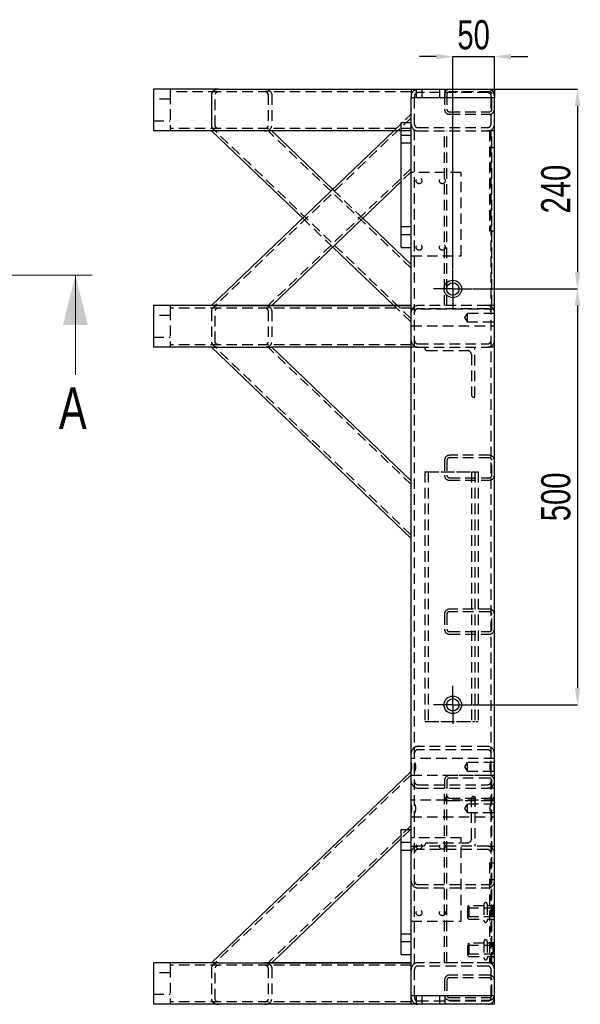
# Model space of a CAD drawing. Header units: millimetres. Extents: x 0 to 841, y 0 to 594.
# Tile 9 of 19: x 345 to 413, y 211 to 329. Entities that reach past the tile are written whole.
import ezdxf

# ---------------------------------------------------------------- set-up
doc = ezdxf.new("R2010")
doc.units = ezdxf.units.MM
doc.header["$PDSIZE"] = -1
doc.linetypes.add('CENTERX2', pattern=[20.32, 12.7, -2.54, 2.54, -2.54])
doc.linetypes.add('HIDDEN', pattern=[1.905, 1.27, -0.635])
for name, color, linetype in [('COTES', 1, 'Continuous'), ('TRAIT-MIXTES', 3, 'CENTERX2'), ('TRAIT-TIRET', 2, 'HIDDEN')]:
    doc.layers.add(name, color=color, linetype=linetype)
doc.layers.add('TRAIT-FORT', color=4, linetype='Continuous', lineweight=25)
doc.styles.add('SLDTEXTSTYLE0', font='TXT', dxfattribs={"width": 0.75})
doc.dimstyles.new('SLDDIMSTYLE8', dxfattribs={"dimtxt": 3.5, "dimasz": 2, "dimexe": 0, "dimexo": 0.0625, "dimgap": 0.875, "dimtad": 1, "dimlfac": 10, "dimrnd": 1e-09, "dimzin": 12, "dimdsep": 46, "dimtxsty": 'SLDTEXTSTYLE0', "dimsah": 1, "dimcen": 0.09, "dimadec": 0, "dimazin": 3, "dimtfac": 1, "dimtmove": 0, "dimatfit": 0, "dimfxl": 1, "dimfrac": 2, "dimtolj": 1, "dimtzin": 12, "dimarcsym": 0})
doc.dimstyles.new('SLDDIMSTYLE9', dxfattribs={"dimtxt": 3.5, "dimasz": 2, "dimexe": 0, "dimexo": 0.0625, "dimgap": 0.875, "dimtad": 1, "dimlfac": 10, "dimrnd": 1e-09, "dimzin": 12, "dimdsep": 46, "dimtxsty": 'SLDTEXTSTYLE0', "dimsah": 1, "dimcen": 0.09, "dimadec": 0, "dimazin": 3, "dimtfac": 1, "dimtofl": 0, "dimtmove": 0, "dimatfit": 3, "dimfxl": 1, "dimfrac": 2, "dimtolj": 1, "dimtzin": 12, "dimarcsym": 0})

# ---------------------------------------------------------------- blocks, each defined once
blk = doc.blocks.new('_D_105')
at = {"layer": 'COTES', "color": 0, "lineweight": -2, "transparency": 16777216}
for p, q in [((399.9, 296.57), (412.54, 296.57)), ((412.54, 294.57), (412.54, 248.57)), ((399.9, 246.57), (412.54, 246.57))]:
    blk.add_line(p, q, dxfattribs=at)
at = {"layer": 'COTES', "color": 0, "transparency": 16777216}
for points in [[(412.2, 294.57), (412.87, 294.57), (412.54, 296.57)], [(412.2, 248.57), (412.87, 248.57), (412.54, 246.57)]]:
    blk.add_solid(points, dxfattribs=at)
at = {"layer": 'Defpoints', "color": 0, "transparency": 16777216}
for p in [(399.84, 296.57), (399.84, 246.57), (412.54, 246.57)]:
    blk.add_point(p, dxfattribs=at)
at = {"layer": 'COTES', "color": 0, "transparency": 16777216, "insert": (408.16, 271.57), "char_height": 3.5, "attachment_point": 2, "rotation": 90, "style": 'SLDTEXTSTYLE0'}
blk.add_mtext('\\A1;500', dxfattribs=at)
blk = doc.blocks.new('_D_106')
at = {"layer": 'COTES', "color": 0, "lineweight": -2, "transparency": 16777216}
for p, q in [((402.6, 320.57), (412.54, 320.57)), ((412.54, 318.57), (412.54, 298.57)), ((399.9, 296.57), (412.54, 296.57))]:
    blk.add_line(p, q, dxfattribs=at)
at = {"layer": 'COTES', "color": 0, "transparency": 16777216}
for points in [[(412.2, 318.57), (412.87, 318.57), (412.54, 320.57)], [(412.2, 298.57), (412.87, 298.57), (412.54, 296.57)]]:
    blk.add_solid(points, dxfattribs=at)
at = {"layer": 'Defpoints', "color": 0, "transparency": 16777216}
for p in [(402.54, 320.57), (399.84, 296.57), (412.54, 296.57)]:
    blk.add_point(p, dxfattribs=at)
at = {"layer": 'COTES', "color": 0, "transparency": 16777216, "insert": (408.16, 308.57), "char_height": 3.5, "attachment_point": 2, "rotation": 90, "style": 'SLDTEXTSTYLE0'}
blk.add_mtext('\\A1;240', dxfattribs=at)
blk = doc.blocks.new('_D_107')
at = {"layer": 'COTES', "color": 0, "lineweight": -2, "transparency": 16777216}
for p, q in [((395.54, 324.5), (393.54, 324.5)), ((397.54, 298.93), (397.54, 324.5)), ((397.54, 324.5), (402.54, 324.5)), ((402.54, 320.63), (402.54, 324.5)), ((404.54, 324.5), (406.54, 324.5))]:
    blk.add_line(p, q, dxfattribs=at)
at = {"layer": 'COTES', "color": 0, "transparency": 16777216}
for points in [[(395.54, 324.83), (395.54, 324.17), (397.54, 324.5)], [(404.54, 324.83), (404.54, 324.17), (402.54, 324.5)]]:
    blk.add_solid(points, dxfattribs=at)
at = {"layer": 'Defpoints', "color": 0, "transparency": 16777216}
for p in [(402.54, 324.5), (402.54, 320.57), (397.54, 298.87)]:
    blk.add_point(p, dxfattribs=at)
at = {"layer": 'COTES', "color": 0, "transparency": 16777216, "insert": (400.04, 328.88), "char_height": 3.5, "attachment_point": 2, "style": 'SLDTEXTSTYLE0'}
blk.add_mtext('\\A1;50', dxfattribs=at)
blk = doc.blocks.new('SW_CENTERMARKSYMBOL_55')
at = {"layer": 'TRAIT-MIXTES', "color": 0}
for p, q in [((0, 1.25), (0, 2.3)), ((0, 0), (0, 1.25)), ((-1.25, 0), (-2.3, 0)), ((0, 0), (-1.25, 0)), ((0, 0), (0, -1.25)), ((0, 0), (1.25, 0)), ((1.25, 0), (2.3, 0)), ((0, -1.25), (0, -2.3))]:
    blk.add_line(p, q, dxfattribs=at)
blk = doc.blocks.new('SW_CENTERMARKSYMBOL_56')
at = {"layer": 'TRAIT-MIXTES', "color": 0}
for p, q in [((0, 1.25), (0, 2.3)), ((0, 0), (0, 1.25)), ((-1.25, 0), (-2.3, 0)), ((0, 0), (-1.25, 0)), ((0, 0), (0, -1.25)), ((0, 0), (1.25, 0)), ((1.25, 0), (2.3, 0)), ((0, -1.25), (0, -2.3))]:
    blk.add_line(p, q, dxfattribs=at)

msp = doc.modelspace()

# ---------------------------------------------------------------- linework, layer by layer
at = {"lineweight": 18}
for p, q in [((354.156, 298.2406), (140.222, 298.2406)), ((352.156, 286.2406), (352.156, 298.2406))]:
    msp.add_line(p, q, dxfattribs=at)
msp.add_solid([(352.156, 298.2406), (350.656, 292.2406), (353.656, 292.2406)], dxfattribs=at)
at = {"layer": 'TRAIT-FORT', "lineweight": 25}
for p, q in [((363.5351, 320.5681), (361.5351, 320.5681)), ((361.5351, 320.5681), (361.5351, 315.5681)), ((363.5351, 320.5681), (363.5351, 320.068)), ((369.4023, 320.568), (363.5351, 320.568)), ((368.5351, 319.968), (368.5351, 316.168)), ((369.4023, 320.568), (392.5351, 320.568)), ((392.5351, 320.568), (392.5351, 319.568)), ((392.5351, 320.568), (393.3351, 320.568)), ((393.3351, 320.568), (401.7351, 320.568)), ((401.7351, 320.568), (402.5351, 320.568)), ((402.5351, 320.568), (402.5351, 319.568)), ((392.5351, 316.568), (392.5351, 319.568)), ((392.5351, 319.568), (393.3351, 319.568)), ((393.3351, 319.568), (401.7351, 319.568)), ((401.7351, 319.568), (402.5351, 319.568)), ((402.5351, 211.568), (402.5351, 319.568)), ((363.5351, 316.0682), (363.5351, 315.5681)), ((391.3351, 301.568), (391.3351, 316.568)), ((391.3351, 316.568), (392.5351, 316.568)), ((392.5351, 301.568), (392.5351, 316.568)), ((363.5351, 315.5681), (361.5351, 315.5681)), ((369.3799, 315.5682), (363.5351, 315.5682)), ((379.4917, 305.0681), (368.5351, 315.5682)), ((368.5351, 294.568), (390.4481, 315.568)), ((391.3351, 315.568), (369.4023, 315.568)), ((375.7617, 315.568), (383.1049, 308.5308)), ((391.3351, 309.4927), (375.7617, 294.5682)), ((386.7181, 305.0681), (392.5351, 299.4935)), ((390.4481, 294.5682), (383.1049, 301.6055)), ((391.3351, 301.568), (392.5351, 301.568)), ((392.5351, 231.568), (392.5351, 301.568)), ((363.5351, 294.5681), (361.5351, 294.5681)), ((361.5351, 294.5681), (361.5351, 289.5681)), ((363.5351, 294.5681), (363.5351, 294.068)), ((392.5351, 294.568), (363.5351, 294.568)), ((369.4023, 294.5682), (392.5351, 294.5682)), ((363.5351, 290.0682), (363.5351, 289.5681)), ((363.5351, 289.5681), (361.5351, 289.5681)), ((368.5472, 289.5682), (363.5351, 289.5682)), ((392.5351, 266.5682), (368.5351, 289.5682)), ((368.5472, 289.5682), (369.4023, 289.5682)), ((369.4023, 289.5682), (374.8943, 289.5682)), ((374.8943, 289.5682), (375.7494, 289.5682)), ((392.5351, 289.5682), (375.7494, 289.5682)), ((375.7615, 289.5682), (392.5351, 273.4935)), ((368.5351, 215.5678), (392.5351, 238.5678)), ((391.3351, 216.568), (391.3351, 231.568)), ((391.3351, 231.568), (392.5351, 231.568)), ((392.5351, 231.6425), (392.4574, 231.568)), ((392.5351, 216.568), (392.5351, 231.568)), ((391.3351, 230.4925), (375.7615, 215.5678)), ((363.5351, 215.5679), (361.5351, 215.5679)), ((361.5351, 215.5679), (361.5351, 210.5679)), ((363.5351, 215.5679), (363.5351, 215.0678)), ((368.5472, 215.5678), (363.5351, 215.5678)), ((369.4023, 215.5678), (368.5472, 215.5678)), ((369.4023, 215.5678), (374.8943, 215.5678)), ((375.7494, 215.5678), (374.8943, 215.5678)), ((392.5351, 215.5678), (375.7494, 215.5678)), ((375.7617, 215.568), (392.5351, 215.568)), ((391.3351, 216.568), (392.5351, 216.568)), ((392.5351, 211.568), (392.5351, 216.568)), ((363.5351, 211.068), (363.5351, 210.5679)), ((393.3351, 211.568), (392.5351, 211.568)), ((392.5351, 210.568), (392.5351, 211.568)), ((401.7351, 211.568), (393.3351, 211.568)), ((402.5351, 211.568), (401.7351, 211.568)), ((402.5351, 210.568), (402.5351, 211.568)), ((363.5351, 210.5679), (361.5351, 210.5679)), ((392.5351, 210.568), (363.5351, 210.568)), ((393.3351, 210.568), (392.5351, 210.568)), ((401.7351, 210.568), (393.3351, 210.568)), ((402.5351, 210.568), (401.7351, 210.568))]:
    msp.add_line(p, q, dxfattribs=at)
for centre, radius in [((397.5351, 296.568), 1.05), ((397.5351, 296.568), 0.75), ((397.5351, 246.568), 1.05), ((397.5351, 246.568), 0.75)]:
    msp.add_circle(centre, radius, dxfattribs=at)
for centre, major_axis, start_param, end_param in [((369.4023, 319.968), (-0.8672, 0), 4.71238898, 6.28318531), ((369.4023, 316.168), (0.8672, 0), 3.14159265, 4.71238898), ((369.4023, 293.9682), (-0.8672, 0), 4.71238898, 4.73820959)]:
    msp.add_ellipse(centre, major_axis=major_axis, ratio=0.69190536, start_param=start_param, end_param=end_param, dxfattribs=at)
at = {"layer": 'TRAIT-TIRET'}
for p, q in [((363.5351, 320.5677), (363.5351, 320.568)), ((369.4023, 320.268), (363.5351, 320.268)), ((363.5351, 320.068), (363.5351, 316.0682)), ((368.9687, 316.168), (368.9687, 319.968)), ((392.5351, 320.268), (369.4023, 320.268)), ((375.3279, 319.968), (375.3279, 316.168)), ((375.7615, 319.968), (375.7615, 316.168)), ((392.9351, 319.768), (392.9351, 319.568)), ((393.1351, 320.568), (393.1351, 319.568)), ((401.7351, 320.168), (393.3351, 320.168)), ((393.8351, 319.568), (393.8351, 320.568)), ((395.9351, 320.568), (395.9351, 319.568)), ((396.5351, 319.968), (396.5351, 318.168)), ((396.6351, 319.568), (396.6351, 320.568)), ((396.8351, 319.968), (396.8351, 318.168)), ((401.9351, 320.268), (397.1351, 320.268)), ((402.1351, 319.568), (402.1351, 319.768)), ((402.2351, 318.168), (402.2351, 319.968)), ((363.5351, 319.3681), (361.5351, 319.3681)), ((392.9351, 211.568), (392.9351, 319.568)), ((402.1351, 211.568), (402.1351, 319.568)), ((390.4481, 315.568), (392.5351, 317.568)), ((397.1351, 317.868), (401.9351, 317.868)), ((397.1351, 317.568), (401.9351, 317.568)), ((361.5351, 316.7681), (363.5351, 316.7681)), ((392.5351, 317.1525), (368.9687, 294.568)), ((392.5351, 315.8682), (363.5351, 315.8682)), ((392.5351, 292.9837), (368.9687, 315.5682)), ((392.5351, 315.5682), (369.3799, 315.5682)), ((392.5351, 315.868), (369.4023, 315.868)), ((392.5351, 299.078), (375.3279, 315.5682)), ((375.7615, 315.5682), (375.7617, 315.568)), ((392.5351, 315.568), (391.3351, 315.568)), ((392.5351, 315.018), (391.3351, 315.018)), ((393.3351, 315.968), (401.7351, 315.968)), ((393.3351, 315.568), (401.7351, 315.568)), ((396.5351, 294.568), (396.5351, 315.568)), ((396.8351, 294.568), (396.8351, 315.568)), ((401.9351, 315.568), (401.7351, 315.568)), ((402.5351, 315.568), (401.9351, 315.568)), ((401.9351, 315.568), (401.9351, 303.568)), ((402.2351, 294.568), (402.2351, 315.568)), ((391.3351, 314.118), (392.5351, 314.118)), ((401.9351, 313.568), (402.5351, 313.568)), ((392.5351, 311.0582), (375.3279, 294.568)), ((392.5351, 310.6427), (391.3351, 309.4927)), ((398.5351, 310.568), (392.5351, 310.568)), ((398.5351, 300.568), (398.5351, 310.568)), ((383.1049, 308.5308), (386.7181, 305.0681)), ((383.1049, 301.6055), (379.4917, 305.0681)), ((392.5351, 304.018), (391.3351, 304.018)), ((391.3351, 303.118), (392.5351, 303.118)), ((401.9351, 303.568), (402.5351, 303.568)), ((392.5351, 300.568), (398.5351, 300.568)), ((392.5351, 294.268), (363.5351, 294.268)), ((363.5351, 294.068), (363.5351, 290.0682)), ((368.5351, 293.9682), (368.5351, 290.1682)), ((368.9687, 290.1682), (368.9687, 293.9682)), ((392.5351, 294.2682), (369.4023, 294.2682)), ((375.3279, 293.9682), (375.3279, 290.1682)), ((375.7617, 294.5682), (375.7615, 294.568)), ((375.7615, 293.9682), (375.7615, 290.1682)), ((392.5351, 292.5682), (390.4481, 294.5682)), ((392.9351, 294.118), (392.5351, 294.118)), ((402.5351, 294.118), (392.5351, 294.118)), ((401.7351, 294.568), (393.3351, 294.568)), ((401.7351, 294.168), (393.3351, 294.168)), ((399.2601, 293.628), (398.9537, 293.118)), ((399.2601, 293.628), (399.2601, 292.608)), ((402.5351, 293.628), (399.2601, 293.628)), ((401.9351, 294.568), (401.7351, 294.568)), ((402.5351, 294.568), (401.9351, 294.568)), ((402.5351, 294.118), (402.1351, 294.118)), ((363.5351, 293.3681), (361.5351, 293.3681)), ((398.9537, 293.118), (399.2601, 292.608)), ((399.2601, 292.608), (402.5351, 292.608)), ((392.5351, 292.118), (392.9351, 292.118)), ((392.5351, 292.118), (402.5351, 292.118)), ((402.1351, 292.118), (402.5351, 292.118)), ((361.5351, 290.7681), (363.5351, 290.7681)), ((392.5351, 289.8682), (363.5351, 289.8682)), ((363.5351, 289.5682), (363.5351, 289.6078)), ((392.5351, 266.9837), (368.9687, 289.5682)), ((392.5351, 273.078), (375.3279, 289.5682)), ((393.3351, 289.568), (392.5351, 289.568)), ((393.3351, 289.968), (401.7351, 289.968)), ((393.3351, 289.568), (401.7351, 289.568)), ((394.1851, 289.568), (394.1851, 289.418)), ((394.4351, 289.168), (399.2851, 289.168)), ((400.1851, 283.568), (400.1851, 289.568)), ((402.5351, 289.568), (401.7351, 289.568)), ((399.7851, 288.668), (399.7851, 283.818)), ((400.0351, 283.568), (400.1851, 283.568)), ((396.5351, 275.968), (396.5351, 274.168)), ((396.8351, 275.968), (396.8351, 274.168)), ((401.9351, 276.568), (397.1351, 276.568)), ((401.9351, 276.268), (397.1351, 276.268)), ((402.2351, 274.168), (402.2351, 275.968)), ((394.1851, 274.568), (394.1851, 244.568)), ((394.1851, 274.568), (400.1851, 274.568)), ((394.5851, 274.568), (400.5851, 274.568)), ((394.5851, 274.568), (394.5851, 244.568)), ((397.1351, 273.868), (401.9351, 273.868)), ((397.1351, 273.568), (401.9351, 273.568)), ((399.7851, 274.568), (399.7851, 244.568)), ((400.1851, 274.568), (400.1851, 244.568)), ((400.5851, 274.568), (400.5851, 244.568)), ((401.9351, 258.068), (397.1351, 258.068)), ((396.5351, 257.468), (396.5351, 255.668)), ((396.8351, 257.468), (396.8351, 255.668)), ((401.9351, 257.768), (397.1351, 257.768)), ((402.2351, 255.668), (402.2351, 257.468)), ((397.1351, 255.368), (401.9351, 255.368)), ((397.1351, 255.068), (401.9351, 255.068)), ((394.1851, 244.568), (400.1851, 244.568)), ((394.5851, 244.568), (400.5851, 244.568)), ((401.7351, 241.568), (393.3351, 241.568)), ((401.7351, 241.168), (393.3351, 241.168)), ((392.9351, 240.118), (392.5351, 240.118)), ((402.5351, 240.118), (392.5351, 240.118)), ((399.2601, 239.628), (398.9537, 239.118)), ((398.9537, 239.118), (399.2601, 238.608)), ((399.2601, 239.628), (399.2601, 238.608)), ((402.5351, 239.628), (399.2601, 239.628)), ((402.5351, 240.118), (402.1351, 240.118)), ((392.5351, 238.1523), (368.9687, 215.5678)), ((392.5351, 238.118), (392.9351, 238.118)), ((392.5351, 238.118), (402.5351, 238.118)), ((401.9351, 238.068), (397.1351, 238.068)), ((399.2601, 238.608), (402.5351, 238.608)), ((402.1351, 238.118), (402.5351, 238.118)), ((393.3351, 236.968), (401.7351, 236.968)), ((396.5351, 237.468), (396.5351, 236.568)), ((396.8351, 237.468), (396.8351, 236.568)), ((401.9351, 237.768), (397.1351, 237.768)), ((402.2351, 236.568), (402.2351, 237.468)), ((393.3351, 236.568), (401.7351, 236.568)), ((396.5351, 215.5678), (396.5351, 236.568)), ((396.8351, 215.5678), (396.8351, 236.568)), ((400.0351, 235.568), (400.1851, 235.568)), ((400.1851, 235.568), (400.1851, 229.568)), ((401.9351, 236.568), (401.7351, 236.568)), ((402.5351, 236.568), (401.9351, 236.568)), ((402.2351, 215.5678), (402.2351, 236.568)), ((392.9351, 235.118), (392.5351, 235.118)), ((402.5351, 235.118), (392.5351, 235.118)), ((396.5351, 235.068), (397.1351, 235.068)), ((397.1351, 235.368), (401.9351, 235.368)), ((397.1351, 235.068), (401.9351, 235.068)), ((399.2601, 234.628), (398.9537, 234.118)), ((399.2601, 234.628), (399.2601, 233.608)), ((402.5351, 234.628), (399.2601, 234.628)), ((399.7851, 230.468), (399.7851, 235.318)), ((401.9351, 235.068), (402.5351, 235.068)), ((402.5351, 235.118), (402.1351, 235.118)), ((398.9537, 234.118), (399.2601, 233.608)), ((399.2601, 233.608), (402.5351, 233.608)), ((392.5351, 232.058), (375.3279, 215.5678)), ((392.5351, 233.118), (392.9351, 233.118)), ((392.5351, 233.118), (402.5351, 233.118)), ((402.1351, 233.118), (402.5351, 233.118)), ((392.4574, 231.568), (391.3351, 230.4925)), ((392.5351, 230.018), (391.3351, 230.018)), ((398.5351, 230.568), (392.5351, 230.568)), ((394.1851, 229.568), (394.1851, 229.718)), ((394.4351, 229.968), (399.2851, 229.968)), ((398.5351, 220.568), (398.5351, 230.568)), ((391.3351, 229.118), (392.5351, 229.118)), ((392.5351, 229.568), (393.3351, 229.568)), ((401.7351, 229.568), (393.3351, 229.568)), ((401.7351, 229.168), (393.3351, 229.168)), ((401.7351, 229.568), (402.5351, 229.568)), ((401.9351, 227.568), (401.9351, 215.568)), ((401.9351, 227.568), (402.5351, 227.568)), ((393.3351, 224.968), (401.7351, 224.968)), ((401.9351, 225.568), (402.5351, 225.568)), ((393.3351, 224.568), (401.7351, 224.568)), ((401.2851, 222.618), (401.2851, 222.5861)), ((401.2851, 222.5861), (401.2851, 220.618)), ((401.6851, 222.618), (401.6851, 222.5861)), ((401.6851, 222.5861), (401.6851, 220.618)), ((402.5351, 222.588), (402.3651, 222.418)), ((399.4551, 222.418), (399.3551, 222.318)), ((399.3551, 222.2956), (399.3551, 222.318)), ((399.3551, 220.918), (399.3551, 222.2956)), ((402.5351, 222.118), (399.3551, 222.118)), ((399.4551, 222.418), (399.4551, 222.3925)), ((401.2851, 222.418), (399.4551, 222.418)), ((399.4551, 222.3925), (399.4551, 220.818)), ((402.3651, 222.418), (401.6851, 222.418)), ((402.5351, 222.418), (401.9351, 222.418)), ((402.3651, 222.418), (402.3651, 222.3925)), ((402.3651, 222.3925), (402.3651, 220.818)), ((392.5351, 220.568), (398.5351, 220.568)), ((399.3551, 221.118), (402.5351, 221.118)), ((399.3551, 220.918), (399.4551, 220.818)), ((399.4551, 220.818), (401.2851, 220.818)), ((401.6851, 220.818), (402.3651, 220.818)), ((401.9351, 220.818), (402.5351, 220.818)), ((402.3651, 220.818), (402.5351, 220.648)), ((392.5351, 219.018), (391.3351, 219.018)), ((391.3351, 218.118), (392.5351, 218.118)), ((399.4551, 217.918), (399.3551, 217.818)), ((399.3551, 217.7956), (399.3551, 217.818)), ((399.4551, 217.918), (399.4551, 217.8925)), ((401.2851, 217.918), (399.4551, 217.918)), ((399.4551, 217.8925), (399.4551, 216.318)), ((401.2851, 218.118), (401.2851, 218.0861)), ((401.2851, 218.0861), (401.2851, 216.118)), ((401.6851, 218.118), (401.6851, 218.0861)), ((401.6851, 218.0861), (401.6851, 216.118)), ((402.3651, 217.918), (401.6851, 217.918)), ((402.5351, 217.918), (401.9351, 217.918)), ((402.5351, 218.088), (402.3651, 217.918)), ((402.3651, 217.918), (402.3651, 217.8925)), ((402.3651, 217.8925), (402.3651, 216.318)), ((399.3551, 216.418), (399.3551, 217.7956)), ((402.5351, 217.618), (399.3551, 217.618)), ((399.3551, 216.618), (402.5351, 216.618)), ((401.9351, 217.568), (402.5351, 217.568)), ((369.4023, 215.568), (375.7617, 215.568)), ((401.7351, 215.568), (393.3351, 215.568)), ((397.1351, 215.5678), (396.5351, 215.5678)), ((401.9351, 215.5678), (397.1351, 215.5678)), ((399.3551, 216.418), (399.4551, 216.318)), ((399.4551, 216.318), (401.2851, 216.318)), ((401.6851, 216.318), (402.3651, 216.318)), ((401.9351, 215.568), (401.7351, 215.568)), ((401.9351, 216.318), (402.5351, 216.318)), ((401.9351, 215.568), (402.5351, 215.568)), ((402.5351, 215.5678), (401.9351, 215.5678)), ((402.3651, 216.318), (402.5351, 216.148)), ((363.5351, 214.3679), (361.5351, 214.3679)), ((392.5351, 215.2678), (363.5351, 215.2678)), ((363.5351, 215.0678), (363.5351, 211.068)), ((368.5351, 214.968), (368.5351, 211.168)), ((368.9687, 211.168), (368.9687, 214.968)), ((392.5351, 215.268), (369.4023, 215.268)), ((375.3279, 214.968), (375.3279, 211.168)), ((375.7615, 214.968), (375.7615, 211.168)), ((401.7351, 215.168), (393.3351, 215.168)), ((396.5351, 213.468), (396.5351, 211.668)), ((396.8351, 213.468), (396.8351, 211.668)), ((401.9351, 214.068), (397.1351, 214.068)), ((401.9351, 213.768), (397.1351, 213.768)), ((402.2351, 211.668), (402.2351, 213.468)), ((361.5351, 211.7679), (363.5351, 211.7679)), ((392.5351, 210.868), (363.5351, 210.868)), ((392.9351, 211.568), (392.9351, 211.368)), ((393.1351, 211.568), (393.1351, 210.568)), ((393.3351, 210.968), (401.7351, 210.968)), ((393.8351, 210.568), (393.8351, 211.568)), ((395.9351, 211.568), (395.9351, 210.568)), ((396.6351, 210.568), (396.6351, 211.568)), ((397.1351, 211.368), (401.9351, 211.368)), ((397.1351, 211.068), (401.9351, 211.068)), ((402.1351, 211.368), (402.1351, 211.568))]:
    msp.add_line(p, q, dxfattribs=at)
at = {"layer": 'TRAIT-TIRET', "flags": 128}
for points in [[(374.8943, 320.568), (375.0449, 320.5589), (375.1909, 320.5318), (375.3279, 320.4876), (375.4517, 320.4276), (375.5586, 320.3537), (375.6453, 320.268), (375.7092, 320.1732), (375.7483, 320.0722), (375.7615, 319.968)], [(374.8943, 294.5682), (375.0449, 294.5591), (375.1909, 294.532), (375.3279, 294.4878), (375.4517, 294.4278), (375.5586, 294.3539), (375.6453, 294.2682), (375.7092, 294.1734), (375.7483, 294.0724), (375.7615, 293.9682)], [(369.4023, 289.8682), (369.3177, 289.874), (369.2363, 289.8911), (369.1614, 289.9188), (369.0957, 289.9561), (369.0417, 290.0015), (369.0017, 290.0534), (368.977, 290.1097), (368.9687, 290.1682)], [(374.8943, 215.568), (375.0449, 215.5589), (375.1909, 215.5318), (375.3279, 215.4876), (375.4517, 215.4276), (375.5586, 215.3537), (375.6453, 215.268), (375.7092, 215.1732), (375.7483, 215.0722), (375.7615, 214.968)], [(369.4023, 210.868), (369.3177, 210.8738), (369.2363, 210.8909), (369.1614, 210.9186), (369.0957, 210.9559), (369.0417, 211.0013), (369.0017, 211.0532), (368.977, 211.1095), (368.9687, 211.168)]]:
    msp.add_lwpolyline(points, dxfattribs=at)
at = {"layer": 'TRAIT-TIRET'}
for centre in [(393.4851, 309.568), (396.2851, 309.568), (393.4851, 301.568), (396.2851, 301.568), (393.4851, 229.568), (396.2851, 229.568), (393.4851, 221.568), (396.2851, 221.568)]:
    msp.add_circle(centre, 0.35, dxfattribs=at)
for centre, radius, start, end in [((393.3351, 319.768), 0.8, 90, 180), ((393.3351, 319.768), 0.4, 90, 180), ((397.1351, 319.968), 0.6, 90, 180), ((397.1351, 319.968), 0.3, 90, 180), ((401.7351, 319.768), 0.8, 0, 90), ((401.7351, 319.768), 0.4, 0, 90), ((401.9351, 319.968), 0.6, 0, 90), ((401.9351, 319.968), 0.3, 0, 90), ((397.1351, 318.168), 0.6, 180, 270), ((397.1351, 318.168), 0.3, 180, 270), ((401.9351, 318.168), 0.3, 270, 0), ((401.9351, 318.168), 0.6, 270, 0), ((393.3351, 316.368), 0.8, 180, 270), ((393.3351, 316.368), 0.4, 180, 270), ((401.7351, 316.368), 0.8, 270, 0), ((401.7351, 316.368), 0.4, 270, 0), ((393.3351, 293.768), 0.8, 90, 180), ((393.3351, 293.768), 0.4, 90, 180), ((401.7351, 293.768), 0.8, 0, 90), ((401.7351, 293.768), 0.4, 0, 90), ((393.3351, 290.368), 0.8, 180, 270), ((393.3351, 290.368), 0.4, 180, 270), ((401.7351, 290.368), 0.8, 270, 0), ((401.7351, 290.368), 0.4, 270, 0), ((394.4351, 289.418), 0.25, 180, 270), ((399.2851, 288.668), 0.5, 0, 90), ((400.0351, 283.818), 0.25, 180, 270), ((397.1351, 275.968), 0.6, 90, 180), ((397.1351, 275.968), 0.3, 90, 180), ((401.9351, 275.968), 0.6, 0, 90), ((401.9351, 275.968), 0.3, 0, 90), ((397.1351, 274.168), 0.6, 180, 270), ((397.1351, 274.168), 0.3, 180, 270), ((401.9351, 274.168), 0.6, 270, 0), ((401.9351, 274.168), 0.3, 270, 0), ((397.1351, 257.468), 0.6, 90, 180), ((401.9351, 257.468), 0.6, 0, 90), ((397.1351, 257.468), 0.3, 90, 180), ((401.9351, 257.468), 0.3, 0, 90), ((397.1351, 255.668), 0.6, 180, 270), ((397.1351, 255.668), 0.3, 180, 270), ((401.9351, 255.668), 0.6, 270, 0), ((401.9351, 255.668), 0.3, 270, 0), ((393.3351, 240.768), 0.8, 90, 180), ((401.7351, 240.768), 0.8, 0, 90), ((393.3351, 240.768), 0.4, 90, 180), ((401.7351, 240.768), 0.4, 0, 90), ((397.1351, 237.468), 0.6, 90, 180), ((401.9351, 237.468), 0.6, 0, 90), ((393.3351, 237.368), 0.8, 180, 270), ((393.3351, 237.368), 0.4, 180, 270), ((397.1351, 237.468), 0.3, 90, 180), ((401.7351, 237.368), 0.4, 270, 0), ((401.7351, 237.368), 0.8, 270, 0), ((401.9351, 237.468), 0.3, 0, 90), ((397.1351, 235.668), 0.6, 180, 270), ((397.1351, 235.668), 0.3, 180, 270), ((400.0351, 235.318), 0.25, 90, 180), ((401.9351, 235.668), 0.6, 270, 0), ((401.9351, 235.668), 0.3, 270, 0), ((394.4351, 229.718), 0.25, 90, 180), ((399.2851, 230.468), 0.5, 270, 0), ((393.3351, 228.768), 0.8, 90, 180), ((393.3351, 228.768), 0.4, 90, 180), ((401.7351, 228.768), 0.8, 0, 90), ((401.7351, 228.768), 0.4, 0, 90), ((393.3351, 225.368), 0.8, 180, 270), ((393.3351, 225.368), 0.4, 180, 270), ((401.7351, 225.368), 0.4, 270, 0), ((401.7351, 225.368), 0.8, 270, 0), ((401.4851, 222.618), 0.2, 0, 180), ((401.4851, 220.618), 0.2, 180, 360), ((401.4851, 218.118), 0.2, 0, 180), ((393.3351, 214.768), 0.8, 90, 180), ((401.4851, 216.118), 0.2, 180, 360), ((401.7351, 214.768), 0.8, 0, 90), ((393.3351, 214.768), 0.4, 90, 180), ((401.7351, 214.768), 0.4, 0, 90), ((397.1351, 213.468), 0.6, 90, 180), ((397.1351, 213.468), 0.3, 90, 180), ((401.9351, 213.468), 0.6, 0, 90), ((401.9351, 213.468), 0.3, 0, 90), ((393.3351, 211.368), 0.8, 180, 270), ((393.3351, 211.368), 0.4, 180, 270), ((397.1351, 211.668), 0.6, 180, 270), ((397.1351, 211.668), 0.3, 180, 270), ((401.7351, 211.368), 0.4, 270, 0), ((401.7351, 211.368), 0.8, 270, 0), ((401.9351, 211.668), 0.6, 270, 0), ((401.9351, 211.668), 0.3, 270, 0)]:
    msp.add_arc(centre, radius, start, end, dxfattribs=at)
for centre, major_axis, start_param, end_param in [((369.4023, 319.968), (-0.4336, 0), 4.71238898, 6.28318531), ((374.8943, 319.968), (-0.4336, 0), 3.14159265, 4.71238898), ((369.4023, 316.168), (-0.4336, 0), 0, 1.57079633), ((374.8943, 316.168), (-0.8672, 0), 1.57079633, 3.14159265), ((374.8943, 316.168), (-0.4336, 0), 1.57079633, 3.14159265), ((369.4023, 293.9682), (-0.8672, 0), 4.73820959, 6.28318531), ((369.4023, 293.9682), (-0.4336, 0), 4.71238898, 6.28318531), ((374.8943, 293.9682), (-0.4336, 0), 3.14159265, 4.71238898), ((369.4023, 290.1682), (0.8672, 0), 3.14159265, 4.71238898), ((374.8943, 290.1682), (-0.8672, 0), 1.57079633, 3.14159265), ((374.8943, 290.1682), (-0.4336, 0), 1.57079633, 3.14159265), ((369.4023, 214.968), (-0.8672, 0), 4.71238898, 6.28318531), ((369.4023, 214.968), (-0.4336, 0), 4.71238898, 6.28318531), ((374.8943, 214.968), (-0.4336, 0), 3.14159265, 4.71238898), ((369.4023, 211.168), (0.8672, 0), 3.14159265, 4.71238898), ((374.8943, 211.168), (-0.8672, 0), 1.57079633, 3.14159265), ((374.8943, 211.168), (-0.4336, 0), 1.57079633, 3.14159265)]:
    msp.add_ellipse(centre, major_axis=major_axis, ratio=0.69190536, start_param=start_param, end_param=end_param, dxfattribs=at)
for points, knots in [([(392.5351, 238.3805), (392.5419, 238.4605), (392.5554, 238.6203), (392.6048, 238.9332), (392.6067, 239.262), (392.572, 239.5273), (392.542, 239.7218), (392.5374, 239.8104), (392.5351, 239.8556)], [0, 0, 0, 0, 0.19377786, 0.38690821, 0.58961336, 0.77642082, 0.88615481, 1, 1, 1, 1]), ([(392.9351, 238.3805), (392.9406, 238.4292), (392.9551, 238.5577), (393.0429, 238.7848), (393.113, 239.0498), (393.0861, 239.331), (392.9909, 239.5837), (392.9391, 239.763), (392.9358, 239.8396), (392.9351, 239.8556)], [0, 0, 0, 0, 0.1196425, 0.31587182, 0.4608029, 0.6074341, 0.80332227, 0.9591154, 1, 1, 1, 1]), ([(402.1351, 239.8556), (402.1296, 239.8069), (402.1151, 239.6783), (402.0272, 239.4513), (401.9572, 239.1862), (401.9841, 238.905), (402.0793, 238.6524), (402.1311, 238.4731), (402.1344, 238.3964), (402.1351, 238.3805)], [0, 0, 0, 0, 0.1196425, 0.31587182, 0.4608029, 0.6074341, 0.80332227, 0.9591154, 1, 1, 1, 1]), ([(402.5351, 239.8556), (402.5283, 239.7755), (402.5148, 239.6157), (402.4654, 239.3028), (402.4635, 238.974), (402.4982, 238.7087), (402.5282, 238.5143), (402.5327, 238.4256), (402.5351, 238.3805)], [0, 0, 0, 0, 0.19377786, 0.38690821, 0.58961336, 0.77642082, 0.88615481, 1, 1, 1, 1]), ([(392.5351, 233.3805), (392.5419, 233.4605), (392.5554, 233.6203), (392.6048, 233.9332), (392.6067, 234.262), (392.572, 234.5273), (392.542, 234.7218), (392.5374, 234.8104), (392.5351, 234.8556)], [0, 0, 0, 0, 0.19377792, 0.38690833, 0.58961352, 0.77642105, 0.88615493, 1, 1, 1, 1]), ([(392.9351, 233.3805), (392.9406, 233.4292), (392.9551, 233.5577), (393.0429, 233.7848), (393.113, 234.0498), (393.0861, 234.331), (392.9909, 234.5837), (392.9391, 234.763), (392.9358, 234.8396), (392.9351, 234.8556)], [0, 0, 0, 0, 0.11964253, 0.31587195, 0.46080307, 0.6074343, 0.80332263, 0.95911576, 1, 1, 1, 1]), ([(402.1351, 234.8556), (402.1296, 234.8069), (402.1151, 234.6783), (402.0272, 234.4513), (401.9572, 234.1862), (401.9841, 233.905), (402.0793, 233.6524), (402.1311, 233.4731), (402.1344, 233.3964), (402.1351, 233.3805)], [0, 0, 0, 0, 0.11964253, 0.31587195, 0.46080307, 0.6074343, 0.80332263, 0.95911576, 1, 1, 1, 1]), ([(402.5351, 234.8556), (402.5283, 234.7755), (402.5148, 234.6157), (402.4654, 234.3028), (402.4635, 233.974), (402.4982, 233.7087), (402.5282, 233.5143), (402.5327, 233.4256), (402.5351, 233.3805)], [0, 0, 0, 0, 0.19377792, 0.38690833, 0.58961352, 0.77642105, 0.88615493, 1, 1, 1, 1])]:
    msp.add_open_spline(points, degree=3, knots=knots, dxfattribs=at)

# ---------------------------------------------------------------- block references
at = {"layer": 'TRAIT-MIXTES'}
for name, p in [('SW_CENTERMARKSYMBOL_55', (397.5351, 296.568)), ('SW_CENTERMARKSYMBOL_56', (397.5351, 246.568))]:
    msp.add_blockref(name, p, dxfattribs=at)

# ---------------------------------------------------------------- texts
at = {"insert": (350.1751, 284.745), "char_height": 5, "attachment_point": 1, "style": 'SLDTEXTSTYLE0'}
msp.add_mtext('A', dxfattribs=at)

# ---------------------------------------------------------------- dimensions: what is measured, and where the dimension line sits
at = {"layer": 'COTES'}
dim = msp.add_linear_dim(base=(402.5351, 324.5009), p1=(397.5351, 298.868), p2=(402.5351, 320.568), dimstyle='SLDDIMSTYLE8', dxfattribs=at)
dim.commit()
dim.dimension.update_dxf_attribs({"geometry": '_D_107', "text_midpoint": (400.0351, 324.5009), "dimtype": 160})
for base, p1, p2, picture, middle in [((412.5351, 296.568), (402.5351, 320.568), (399.8351, 296.568), '_D_106', (412.5351, 308.568)), ((412.5351, 246.568), (399.8351, 296.568), (399.8351, 246.568), '_D_105', (412.5351, 271.568))]:
    dim = msp.add_linear_dim(base=base, p1=p1, p2=p2, angle=90, dimstyle='SLDDIMSTYLE9', dxfattribs=at)
    dim.commit()
    dim.dimension.update_dxf_attribs({"geometry": picture, "text_midpoint": middle, "dimtype": 160})

doc.saveas('drawing.dxf')
